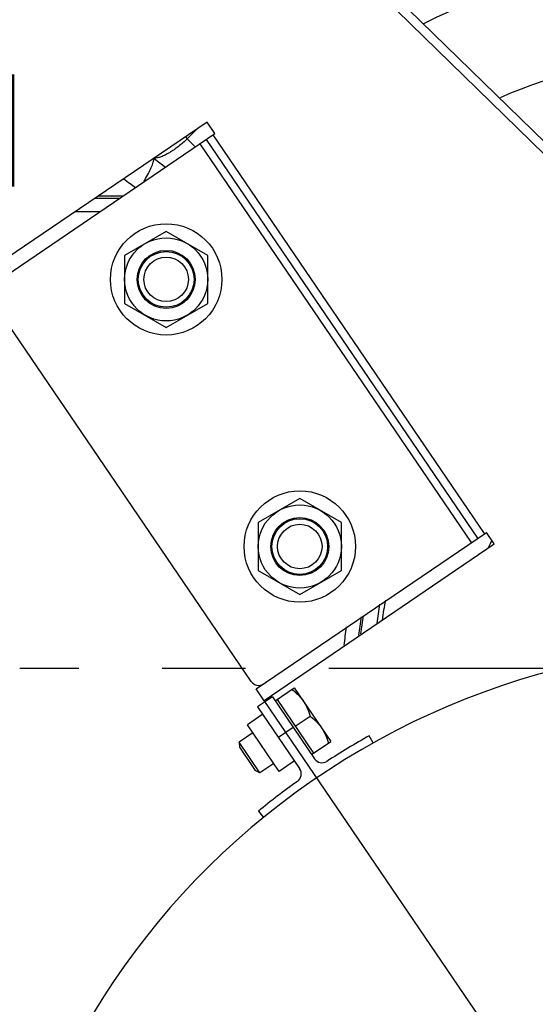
# Model space of a CAD drawing. Header units: inches. Extents: x 0 to 34, y 0 to 22.
# Tile 75 of 175: x 25.6 to 26.5, y 4.8 to 6.5. Entities that reach past the tile are written whole.
import ezdxf

# ---------------------------------------------------------------- set-up
doc = ezdxf.new("R2010")
doc.units = ezdxf.units.IN
doc.header["$LTSCALE"] = 1.87
doc.header["$MEASUREMENT"] = 0
doc.linetypes.add('CENTER', pattern=[0.6, 0.375, -0.075, 0.075, -0.075])
doc.layers.get('0').update_dxf_attribs({"linetype": 'CONTINUOUS'})
doc.layers.add('3_ALL_AXES', color=7, linetype='CONTINUOUS')
doc.layers.add('7_ALL_FEATURES', color=7, linetype='CONTINUOUS')
doc.styles.get("Standard").update_dxf_attribs({"font": 'txt', "width": 0.8})
doc.dimstyles.new('DIMSTYLE_1', dxfattribs={"dimtxt": 0.14, "dimasz": 0.156, "dimexe": 0.125, "dimexo": 0.0625, "dimgap": 0.09, "dimtad": 0, "dimtih": 1, "dimtoh": 1, "dimlfac": 4, "dimzin": 4, "dimdsep": 46, "dimtxsty": 'Standard', "dimblk": '_FILLED', "dimblk1": '_FILLED', "dimblk2": '_FILLED', "dimcen": 0.09, "dimadec": 0, "dimazin": 0, "dimtp": 0.001, "dimtm": 0.001, "dimtfac": 1, "dimtmove": 0, "dimatfit": 2, "dimldrblk": '_FILLED', "dimfxl": 0, "dimtolj": 1, "dimtzin": 4, "dimarcsym": 0})
doc.dimstyles.new('DIMSTYLE_2', dxfattribs={"dimtxt": 0.14, "dimasz": 0.156, "dimexe": 0.125, "dimexo": 0.0625, "dimgap": 0.07, "dimtad": 0, "dimtih": 1, "dimtoh": 1, "dimlfac": 4, "dimzin": 4, "dimdsep": 46, "dimtxsty": 'Standard', "dimblk": '_FILLED', "dimblk1": '_FILLED', "dimblk2": '_FILLED', "dimcen": 0.09, "dimadec": 0, "dimazin": 0, "dimtp": 0.001, "dimtm": 0.001, "dimtfac": 1, "dimtofl": 0, "dimtmove": 0, "dimatfit": 3, "dimldrblk": '_FILLED', "dimfxl": 0, "dimtolj": 1, "dimtzin": 4, "dimarcsym": 0})

# ---------------------------------------------------------------- blocks, each defined once
blk = doc.blocks.new('_FILLED')
at = {"color": 0, "linetype": 'ByBlock'}
blk.add_solid([(0, 0), (-1, 0.2), (-1, -0.2)], dxfattribs=at)
blk = doc.blocks.new('*D1')
at = {"color": 2, "linetype": 'Continuous'}
for p, q in [((24.6783, 4.991), (24.5683, 4.991)), ((26.4495, 4.5326), (24.6783, 4.991))]:
    blk.add_line(p, q, dxfattribs=at)
at = {"color": 2, "linetype": 'Continuous', "xscale": 0.156, "yscale": 0.156, "zscale": 0.156, "rotation": 345.4903644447}
blk.add_blockref('_FILLED', (26.4495, 4.5326), dxfattribs=at)
at = {"color": 2, "linetype": 'Continuous', "insert": (24.1623, 5.061), "char_height": 0.14, "width": 0.858667, "attachment_point": 3, "line_spacing_factor": 0.9}
blk.add_mtext('(4)\\Fgdt;{\\Fgdt;n}\\Ftxt;.50\\P[12,7]', dxfattribs=at)
blk = doc.blocks.new('*D6')
at = {"color": 2, "linetype": 'Continuous'}
for p, q in [((24.7447, 7.0847), (21.7788, 5.0669)), ((21.8821, 5.1372), (22.9414, 3.5802)), ((26.7596, 4.1231), (23.7937, 2.1052)), ((23.897, 2.1756), (23.2748, 3.0902))]:
    blk.add_line(p, q, dxfattribs=at)
at = {"color": 2, "linetype": 'Continuous', "xscale": 0.156, "yscale": 0.156, "zscale": 0.156}
for p, rotation in [((21.8821, 5.1372), 124.2289551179), ((23.897, 2.1756), 304.2289551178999)]:
    blk.add_blockref('_FILLED', p, dxfattribs=dict(at, rotation=rotation))
at = {"color": 2, "linetype": 'Continuous', "insert": (22.9247, 3.5102), "char_height": 0.14, "width": 0.784, "attachment_point": 2, "line_spacing_factor": 0.9}
blk.add_mtext('14.33\\P[363,9]', dxfattribs=at)
blk = doc.blocks.new('*D31')
at = {"color": 2, "linetype": 'Continuous'}
for p, q in [((24.7964, 7.0573), (24.7964, 6.4115)), ((26.8113, 4.2207), (26.8113, 6.6615)), ((24.7964, 6.5365), (25.0685, 6.5365)), ((26.8113, 6.5365), (25.9925, 6.5365))]:
    blk.add_line(p, q, dxfattribs=at)
at = {"color": 2, "linetype": 'Continuous', "xscale": 0.156, "yscale": 0.156, "zscale": 0.156, "rotation": 180}
blk.add_blockref('_FILLED', (24.7964, 6.5365), dxfattribs=at)
at = {"color": 2, "linetype": 'Continuous', "xscale": 0.156, "yscale": 0.156, "zscale": 0.156}
blk.add_blockref('_FILLED', (26.8113, 6.5365), dxfattribs=at)
at = {"color": 2, "linetype": 'Continuous', "insert": (25.3625, 6.6065), "char_height": 0.14, "width": 0.784, "attachment_point": 2, "line_spacing_factor": 0.9}
blk.add_mtext('8.06\\P[204,7]', dxfattribs=at)
blk = doc.blocks.new('*D32')
at = {"color": 2, "linetype": 'Continuous'}
for p, q in [((24.8589, 7.1198), (31.4091, 7.1198)), ((31.2841, 7.1198), (31.2841, 6.6166)), ((31.2841, 4.1582), (31.2841, 6.1266)), ((26.8738, 4.1582), (31.4091, 4.1582))]:
    blk.add_line(p, q, dxfattribs=at)
at = {"color": 2, "linetype": 'Continuous', "xscale": 0.156, "yscale": 0.156, "zscale": 0.156}
for p, rotation in [((31.2841, 7.1198), 90), ((31.2841, 4.1582), 270)]:
    blk.add_blockref('_FILLED', p, dxfattribs=dict(at, rotation=rotation))
at = {"color": 2, "linetype": 'Continuous', "insert": (31.1721, 6.5466), "char_height": 0.14, "width": 0.784, "attachment_point": 2, "line_spacing_factor": 0.9}
blk.add_mtext('11.85\\P[300,9]', dxfattribs=at)

msp = doc.modelspace()

# ---------------------------------------------------------------- linework, layer by layer
at = {"color": 7, "linetype": 'Continuous'}
for p, q in [((25.871732, 6.295184), (25.888622, 6.312074)), ((25.868648, 6.298307), (25.871732, 6.295184)), ((25.871732, 6.295184), (25.88527, 6.281369)), ((25.816138, 6.262118), (25.835267, 6.247346)), ((25.99889, 5.325527), (25.973053, 5.307948)), ((26.026494, 5.229404), (25.973053, 5.307948)), ((26.052331, 5.246983), (26.026494, 5.229404))]:
    msp.add_line(p, q, dxfattribs=at)
for centre, radius, start, end in [((26.811256, 5.402986), 1.213563, 338.246443, 116.508691), ((26.811256, 5.402986), 1.046169, 343.176914, 113.235671), ((25.946095, 6.453393), 0.289486, 231.203911, 233.891489), ((25.548738, 6.371164), 0.290718, 329.180499, 329.847778), ((25.921557, 6.420108), 0.248134, 233.939827, 236.573896), ((26.811256, 5.403236), 0.625, 170.066846, 173.061084)]:
    msp.add_arc(centre, radius, start, end, dxfattribs=at)
for points, knots in [([(27.552264, 6.456954), (27.529249, 6.481036), (27.48131, 6.52907), (27.405936, 6.599878), (27.326618, 6.670902), (27.216301, 6.766708), (27.075349, 6.886577), (26.909118, 7.033443), (26.753427, 7.18648), (26.638284, 7.322661), (26.560373, 7.437053), (26.510504, 7.524558), (26.46955, 7.614609), (26.448648, 7.676599), (26.43997, 7.707813)], [0, 0, 0, 0, 0.05894735, 0.12005612, 0.18298562, 0.2473417, 0.37860948, 0.51041981, 0.63978489, 0.76466204, 0.82519615, 0.88448868, 0.94266862, 1, 1, 1, 1]), ([(25.871732, 6.295184), (25.867014, 6.290548), (25.857456, 6.282094), (25.844765, 6.273169), (25.834837, 6.267721), (25.8281, 6.264757), (25.821934, 6.262828), (25.81797, 6.262199), (25.816138, 6.262118)], [0, 0, 0, 0, 0.30182441, 0.58105427, 0.70582988, 0.81805859, 0.9163317, 1, 1, 1, 1]), ([(25.80012, 6.225137), (25.802283, 6.22886), (25.8062, 6.235962), (25.81107, 6.24607), (25.814082, 6.25367), (25.815574, 6.258852), (25.816015, 6.261096), (25.816138, 6.262119)], [0, 0, 0, 0, 0.31909588, 0.60062573, 0.83102224, 0.92365628, 1, 1, 1, 1])]:
    msp.add_open_spline(points, degree=3, knots=knots, dxfattribs=at)
at = {"layer": '3_ALL_AXES', "color": 7, "linetype": 'Continuous'}
for p, q in [((25.722095, 6.198769), (25.76387, 6.198769)), ((25.836256, 6.139065), (25.766256, 6.09865)), ((25.906256, 6.09865), (25.836256, 6.139065)), ((25.766256, 6.09865), (25.766256, 6.017821)), ((25.906256, 6.017821), (25.906256, 6.09865)), ((25.766256, 6.017821), (25.836256, 5.977407)), ((25.836256, 5.977407), (25.906256, 6.017821)), ((26.061256, 5.689065), (25.991256, 5.64865)), ((26.131256, 5.64865), (26.061256, 5.689065)), ((25.991256, 5.64865), (25.991256, 5.567821)), ((26.131256, 5.567821), (26.131256, 5.64865)), ((25.991256, 5.567821), (26.061256, 5.527407)), ((26.061256, 5.527407), (26.131256, 5.567821)), ((26.002611, 5.346722), (25.987845, 5.368425)), ((26.01965, 5.348345), (26.051956, 5.370326)), ((26.051956, 5.370326), (26.113483, 5.279898)), ((26.022957, 5.350596), (26.084484, 5.260167)), ((26.05372, 5.305381), (26.078681, 5.322365)), ((25.982194, 5.294513), (25.958904, 5.278666)), ((25.994063, 5.226993), (25.958904, 5.278666)), ((25.958904, 5.278666), (25.959543, 5.270029)), ((26.081177, 5.257917), (26.113483, 5.279898)), ((25.959543, 5.270029), (25.986264, 5.230758)), ((26.017353, 5.242839), (25.994063, 5.226993)), ((25.994063, 5.226993), (25.986264, 5.230758))]:
    msp.add_line(p, q, dxfattribs=at)
at = {"layer": '3_ALL_AXES', "color": 7, "linetype": 'CENTER'}
msp.add_line((26.811256, 5.402986), (25.590131, 5.402986), dxfattribs=at)
at = {"layer": '3_ALL_AXES', "color": 7, "linetype": 'Continuous'}
for centre, radius in [((25.836256, 6.058236), 0.09375), ((25.836256, 6.058236), 0.07), ((26.061256, 5.608236), 0.09375), ((26.061256, 5.608236), 0.07)]:
    msp.add_circle(centre, radius, dxfattribs=at)
for centre, radius, start, end in [((26.811698, 5.402544), 0.478619, 153.204441, 154.748365), ((26.811256, 5.380736), 0.655864, 170.44306, 173.175538), ((26.811256, 5.380736), 0.678361, 172.199116, 174.837874)]:
    msp.add_arc(centre, radius, start, end, dxfattribs=at)
for points, knots in [([(26.047918, 5.367579), (26.049776, 5.366161), (26.053409, 5.36323), (26.058537, 5.358479), (26.06324, 5.353336), (26.066036, 5.349632), (26.067338, 5.347719)], [0, 0, 0, 0, 0.25141745, 0.50174971, 0.75114919, 1, 1, 1, 1]), ([(26.067338, 5.347719), (26.068639, 5.345806), (26.071058, 5.341845), (26.074115, 5.335583), (26.076652, 5.329069), (26.078045, 5.324614), (26.078681, 5.322365)], [0, 0, 0, 0, 0.2488512, 0.49825079, 0.74858291, 1, 1, 1, 1]), ([(26.078681, 5.322365), (26.08054, 5.320947), (26.084173, 5.318016), (26.0893, 5.313264), (26.094003, 5.308122), (26.0968, 5.304418), (26.098101, 5.302505)], [0, 0, 0, 0, 0.25141775, 0.50175013, 0.75114952, 1, 1, 1, 1]), ([(26.098101, 5.302505), (26.099403, 5.300592), (26.101822, 5.296631), (26.104878, 5.290369), (26.107416, 5.283855), (26.108809, 5.2794), (26.109445, 5.27715)], [0, 0, 0, 0, 0.2488505, 0.49824989, 0.74858226, 1, 1, 1, 1])]:
    msp.add_open_spline(points, degree=3, knots=knots, dxfattribs=at)
at = {"layer": '7_ALL_FEATURES', "color": 7, "linetype": 'Continuous'}
for p, q in [((26.988455, 5.786406), (25.199704, 7.532937)), ((25.189225, 7.522204), (27.601448, 5.166917)), ((25.905115, 6.323296), (25.517565, 6.059607)), ((25.918335, 6.303867), (25.905115, 6.323296)), ((25.530785, 6.040178), (25.918335, 6.303867)), ((25.892926, 6.286579), (26.349986, 5.614825)), ((26.361079, 5.622373), (25.904019, 6.294126)), ((26.372171, 5.62992), (25.915111, 6.301673)), ((25.717018, 6.195315), (25.758793, 6.195315)), ((25.683954, 6.172818), (25.725729, 6.172818)), ((25.979407, 5.380827), (25.539223, 6.027777)), ((25.987845, 5.368425), (26.375395, 5.632113)), ((26.388614, 5.612684), (26.375395, 5.632113)), ((26.001064, 5.348996), (26.388614, 5.612684)), ((26.015013, 5.35516), (25.99021, 5.338284)), ((26.488739, 4.632248), (26.001064, 5.348996)), ((26.015013, 5.35516), (26.086226, 5.250496)), ((25.99021, 5.338284), (26.061011, 5.234226)), ((26.050171, 5.303487), (26.025368, 5.286611)), ((26.184964, 5.277416), (26.178249, 5.289415)), ((25.991439, 5.16231), (26.000135, 5.151659))]:
    msp.add_line(p, q, dxfattribs=at)
for centre, radius in [((25.836256, 6.058236), 0.048828), ((25.836256, 6.058236), 0.046875), ((25.836256, 6.058236), 0.0375), ((26.061256, 5.608236), 0.048828), ((26.061256, 5.608236), 0.046875), ((26.061256, 5.608236), 0.0375)]:
    msp.add_circle(centre, radius, dxfattribs=at)
for centre, radius, start, end in [((26.811698, 5.402544), 0.617188, 169.26187, 172.377953), ((26.811256, 5.380736), 0.652846, 170.256327, 172.929785), ((26.811256, 4.158236), 1.2825, 301.701434, 301.700915), ((25.991808, 5.389265), 0.015, 214.23131, 304.23131), ((26.811256, 4.158236), 1.29625, 119.23131, 122.920329), ((26.098628, 5.258934), 0.015, 214.23131, 302.920329), ((26.047989, 5.225366), 0.01575, 305.574303, 34.23131), ((26.811256, 4.158236), 1.29625, 125.574303, 129.23131)]:
    msp.add_arc(centre, radius, start, end, dxfattribs=at)

# ---------------------------------------------------------------- dimensions: what is measured, and where the dimension line sits
at = {"color": 2, "linetype": 'Continuous'}
for base, p1, p2, angle, picture, middle in [((23.897005, 2.175559), (24.796356, 7.11985), (26.811256, 4.158236), 304.228955, '*D6', (23.036654, 3.335153)), ((31.284078, 7.11985), (26.811256, 4.158236), (24.796356, 7.11985), 90, '*D32', (31.284078, 6.371614))]:
    dim = msp.add_linear_dim(base=base, p1=p1, p2=p2, angle=angle, dimstyle='DIMSTYLE_2', dxfattribs=at)
    dim.commit()
    dim.dimension.update_dxf_attribs({"geometry": picture, "text_midpoint": middle, "dimtype": 160})
dim = msp.add_linear_dim(base=(26.811256, 6.53655), p1=(24.796356, 7.11985), p2=(26.811256, 4.158236), dimstyle='DIMSTYLE_2', dxfattribs=at)
dim.commit()
dim.dimension.update_dxf_attribs({"geometry": '*D31', "text_midpoint": (25.530472, 6.43155), "dimtype": 160})
dim = msp.add_diameter_dim_2p(p1=(26.449499, 4.532645), p2=(26.570512, 4.501327), text='(4)%%c<>', dimstyle='DIMSTYLE_1', override={"dimpost": '<>'}, dxfattribs=at)
dim.commit()
dim.dimension.update_dxf_attribs({"geometry": '*D1', "text_midpoint": (23.900992, 4.886019), "dimtype": 163})

doc.saveas('drawing.dxf')
